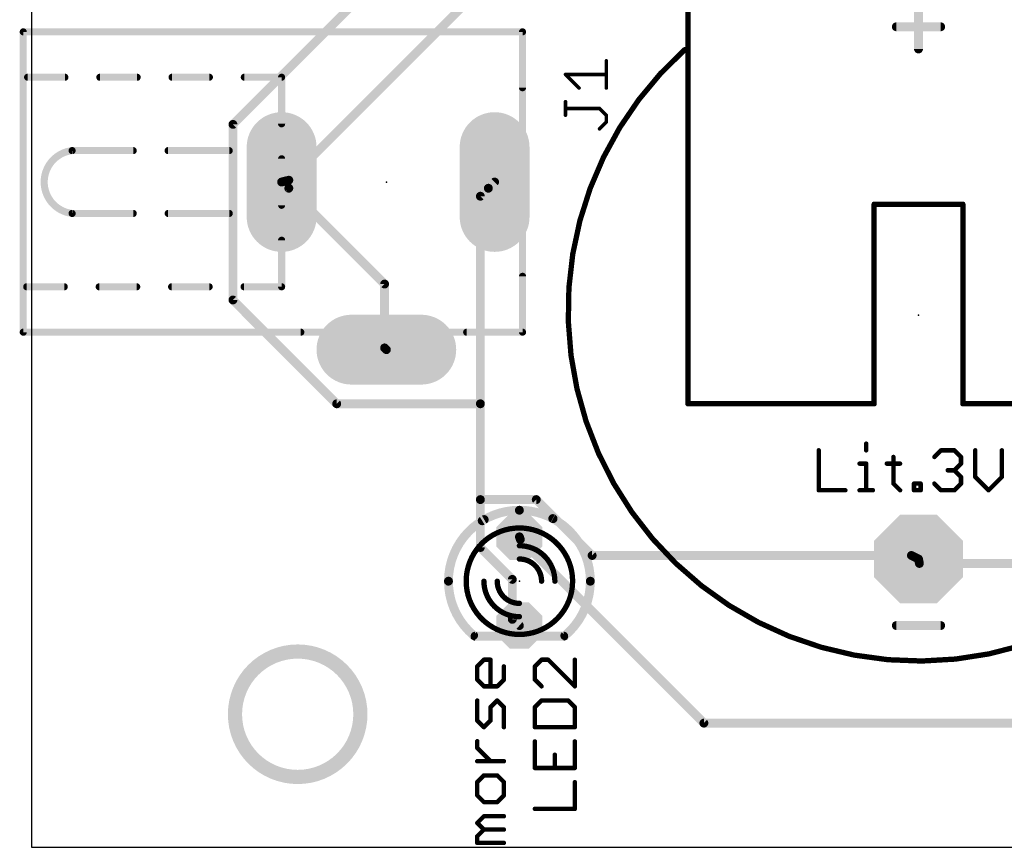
# Model space of a CAD drawing. Extents: x -5.4 to 69.6, y -1.3 to 39.1.
# Tile 1 of 7: x -5.4 to 22.8, y -1.3 to 22.4. Entities that reach past the tile are written whole.
import ezdxf

# ---------------------------------------------------------------- set-up
doc = ezdxf.new("R2010")
doc.units = 0
for name, color, linetype in [('1', 22, 'CONTINUOUS'), ('16', 175, 'CONTINUOUS'), ('17', 82, 'CONTINUOUS'), ('20', 7, 'CONTINUOUS'), ('21', 253, 'CONTINUOUS'), ('23', 7, 'CONTINUOUS'), ('25', 253, 'CONTINUOUS'), ('27', 253, 'CONTINUOUS'), ('51', 253, 'CONTINUOUS')]:
    doc.layers.add(name, color=color, linetype=linetype)

# ---------------------------------------------------------------- blocks, each defined once
blk = doc.blocks.new('OCTAGONP')
at = {"const_width": 0.5}
blk.add_lwpolyline([(-0.25, -0.1036), (-0.25, 0.1036), (-0.1036, 0.25), (0.1036, 0.25), (0.25, 0.1036), (0.25, -0.1036), (0.1036, -0.25), (-0.1036, -0.25), (-0.25, -0.1036), (-0.25, 0.1036)], dxfattribs=at)
blk = doc.blocks.new('LONGP100')
at = {"const_width": 1}
blk.add_lwpolyline([(-0.5, 0), (0.5, 0)], dxfattribs=at)
at = {"const_width": 0.5}
for points in [[(-0.5, 0.25, 1), (-0.5, -0.25)], [(0.5, -0.25, 1), (0.5, 0.25)]]:
    blk.add_lwpolyline(points, format="xyb", dxfattribs=at)

msp = doc.modelspace()

# ---------------------------------------------------------------- linework, layer by layer
at = {"layer": '1', "const_width": 0.254}
for points in [[(2.286, 17.8308), (15.5448, 31.0896)], [(0.6858, 19.431), (8.6868, 27.432)], [(0.6858, 14.4018), (0.6858, 19.431)], [(2.286, 17.8308), (2.08, 17.78)], [(2.286, 17.6022), (2.08, 17.78)], [(8.001, 17.6022), (8.18, 17.78)], [(2.286, 17.6022), (5.0292, 14.859)], [(8.001, 17.6022), (7.7724, 17.3736)], [(7.7724, 17.3736), (7.7724, 11.43)], [(5.0292, 14.859), (5.0292, 13.0302)], [(3.6576, 11.43), (0.6858, 14.4018)], [(5.0292, 13.0302), (5.08, 12.98)], [(7.7724, 11.43), (3.6576, 11.43)], [(7.7724, 11.43), (7.7724, 8.6868)], [(7.7724, 8.6868), (7.7724, 7.3152)], [(7.7724, 8.6868), (9.3726, 8.6868)], [(9.3726, 8.6868), (10.9728, 7.0866)], [(8.9154, 7.5438), (8.89, 7.62)], [(8.9154, 7.5438), (14.1732, 2.286)], [(7.7724, 7.3152), (8.6868, 6.4008)], [(10.9728, 7.0866), (20.1168, 7.0866)], [(20.1168, 7.0866), (20.32, 6.985)], [(20.3454, 6.858), (20.32, 6.985)], [(27.2034, 6.858), (20.3454, 6.858)], [(8.6868, 6.4008), (8.6868, 5.2578)], [(8.6868, 5.2578), (8.89, 5.08)], [(14.1732, 2.286), (40.6908, 2.286)]]:
    msp.add_lwpolyline(points, dxfattribs=at)
at = {"layer": '1', "const_width": 0.127}
for points in [[(0.7493, 19.431, 1), (0.6223, 19.431)], [(0.6409, 19.4759, 1), (0.7307, 19.3861)], [(2.1215, 17.8281, 1), (2.0385, 17.7319)], [(2.0648, 17.8417, 1), (2.0952, 17.7183)], [(2.2411, 17.8757, 1), (2.3309, 17.7859)], [(2.3012, 17.7691, 1), (2.2708, 17.8925)], [(8.2248, 17.7349, 1), (8.1352, 17.8251)], [(2.3309, 17.6471, 1), (2.2411, 17.5573)], [(2.2445, 17.5541, 1), (2.3275, 17.6503)], [(7.8359, 17.3736, 1), (7.7089, 17.3736)], [(7.9562, 17.6473, 1), (8.0458, 17.5571)], [(8.0459, 17.5573, 1), (7.9561, 17.6471)], [(7.7275, 17.4185, 1), (7.8173, 17.3287)], [(5.0927, 14.859, 1), (4.9657, 14.859)], [(4.9843, 14.8141, 1), (5.0741, 14.9039)], [(0.7307, 14.4467, 1), (0.6409, 14.3569)], [(0.6223, 14.4018, 1), (0.7493, 14.4018)], [(5.0738, 13.0754, 1), (4.9846, 12.985)], [(4.9657, 13.0302, 1), (5.0927, 13.0302)], [(5.0354, 12.9348, 1), (5.1246, 13.0252)], [(3.6576, 11.4935, 1), (3.6576, 11.3665)], [(3.6127, 11.3851, 1), (3.7025, 11.4749)], [(7.8359, 11.43, 1), (7.7089, 11.43)], [(7.7089, 11.43, 1), (7.8359, 11.43)], [(7.7724, 11.3665, 1), (7.7724, 11.4935)], [(7.8359, 8.6868, 1), (7.7089, 8.6868)], [(7.7724, 8.7503, 1), (7.7724, 8.6233)], [(7.7089, 8.6868, 1), (7.8359, 8.6868)], [(9.4175, 8.7317, 1), (9.3277, 8.6419)], [(9.3726, 8.6233, 1), (9.3726, 8.7503)], [(8.9502, 7.6401, 1), (8.8298, 7.5999)], [(8.9603, 7.5887, 1), (8.8705, 7.4989)], [(8.8552, 7.5237, 1), (8.9756, 7.5639)], [(7.8173, 7.3601, 1), (7.7275, 7.2703)], [(7.7089, 7.3152, 1), (7.8359, 7.3152)], [(10.9728, 7.1501, 1), (10.9728, 7.0231)], [(10.9279, 7.0417, 1), (11.0177, 7.1315)], [(20.1452, 7.1434, 1), (20.0884, 7.0298)], [(20.1168, 7.0231, 1), (20.1168, 7.1501)], [(20.3823, 6.9975, 1), (20.2577, 6.9725)], [(20.2916, 6.9282, 1), (20.3484, 7.0418)], [(20.3454, 6.9215, 1), (20.3454, 6.7945)], [(20.2831, 6.8455, 1), (20.4077, 6.8705)], [(8.7503, 6.4008, 1), (8.6233, 6.4008)], [(8.6419, 6.3559, 1), (8.7317, 6.4457)], [(8.7286, 5.3056, 1), (8.645, 5.21)], [(8.6233, 5.2578, 1), (8.7503, 5.2578)], [(8.8482, 5.0322, 1), (8.9318, 5.1278)], [(14.1732, 2.3495, 1), (14.1732, 2.2225)], [(14.1283, 2.2411, 1), (14.2181, 2.3309)]]:
    msp.add_lwpolyline(points, format="xyb", dxfattribs=at)
at = {"layer": '16', "const_width": 0.4064}
msp.add_lwpolyline([(2.54, 0.744, 1), (2.54, 4.3361, 1), (2.54, 0.744)], format="xyb", dxfattribs=at)
at = {"layer": '20'}
for p, q in [((-5.08, 36.5), (-5.08, -1.27)), ((-5.08, -1.27), (67.29, -1.27))]:
    msp.add_line(p, q, dxfattribs=at)
at = {"layer": '21'}
for points, const_width in [([(13.716, 25.019), (13.716, 11.43)], 0.1524), ([(20.32, 22.86), (20.32, 21.59)], 0.254), ([(19.685, 22.225), (20.955, 22.225)], 0.254), ([(-5.32, 22.08), (-5.32, 13.48)], 0.2032), ([(8.98, 22.08), (-5.32, 22.08)], 0.2032), ([(8.98, 20.48), (8.98, 22.08)], 0.2032), ([(19.05, 17.145), (19.05, 11.43)], 0.1524), ([(19.05, 17.145), (21.59, 17.145)], 0.1524), ([(21.59, 11.43), (21.59, 17.145)], 0.1524), ([(8.98, 13.48), (8.98, 15.08)], 0.2032), ([(-5.32, 13.48), (2.63, 13.48)], 0.2032), ([(7.38, 13.48), (8.98, 13.48)], 0.2032), ([(13.716, 11.43), (19.05, 11.43)], 0.1524), ([(21.59, 11.43), (26.924, 11.43)], 0.1524), ([(17.4625, 10.0975), (17.4625, 8.9535)], 0.127), ([(18.8226, 10.2881), (18.8226, 10.0975)], 0.127), ([(20.7758, 9.9068), (20.9665, 10.0975)], 0.127), ([(20.9665, 10.0975), (21.3478, 10.0975)], 0.127), ([(21.3478, 10.0975), (21.5384, 9.9068)], 0.127), ([(21.9452, 10.0975), (21.9452, 9.3348)], 0.127), ([(22.7078, 9.3348), (22.7078, 10.0975)], 0.127), ([(19.6022, 9.9068), (19.6022, 9.1442)], 0.127), ([(21.5384, 9.9068), (21.5384, 9.7162)], 0.127), ([(18.6319, 9.7162), (18.8226, 9.7162)], 0.127), ([(18.8226, 9.7162), (18.8226, 8.9535)], 0.127), ([(19.4115, 9.7162), (19.7928, 9.7162)], 0.127), ([(21.3478, 9.5255), (21.1571, 9.5255)], 0.127), ([(21.5384, 9.7162), (21.3478, 9.5255)], 0.127), ([(21.3478, 9.5255), (21.5384, 9.3348)], 0.127), ([(21.5384, 9.3348), (21.5384, 9.1442)], 0.127), ([(21.9452, 9.3348), (22.3265, 8.9535)], 0.127), ([(22.3265, 8.9535), (22.7078, 9.3348)], 0.127), ([(19.6022, 9.1442), (19.7928, 8.9535)], 0.127), ([(20.1911, 8.9535), (20.1911, 9.1442)], 0.127), ([(20.1911, 9.1442), (20.3818, 9.1442)], 0.127), ([(20.3818, 9.1442), (20.3818, 8.9535)], 0.127), ([(20.9665, 8.9535), (20.7758, 9.1442)], 0.127), ([(21.5384, 9.1442), (21.3478, 8.9535)], 0.127), ([(17.4625, 8.9535), (18.2251, 8.9535)], 0.127), ([(18.6319, 8.9535), (19.0132, 8.9535)], 0.127), ([(20.3818, 8.9535), (20.1911, 8.9535)], 0.127), ([(21.3478, 8.9535), (20.9665, 8.9535)], 0.127), ([(19.685, 5.08), (20.955, 5.08)], 0.254)]:
    msp.add_lwpolyline(points, dxfattribs=dict(at, const_width=const_width))
for points, const_width in [([(19.685, 22.2885, 1), (19.685, 22.1615)], 0.127), ([(20.955, 22.1615, 1), (20.955, 22.2885)], 0.127), ([(-5.2692, 22.08, 1), (-5.3708, 22.08)], 0.1016), ([(-5.32, 22.1308, 1), (-5.32, 22.0292)], 0.1016), ([(9.0308, 22.08, 1), (8.9292, 22.08)], 0.1016), ([(8.98, 22.0292, 1), (8.98, 22.1308)], 0.1016), ([(13.622, 21.5679, 1.531), (30.353, 13.97)], 0.1524), ([(13.6474, 21.5395, 1), (13.5966, 21.5963)], 0.0762), ([(20.2565, 21.59, 1), (20.3835, 21.59)], 0.127), ([(8.9292, 20.48, 1), (9.0308, 20.48)], 0.1016), ([(19.0881, 17.145, 1), (19.0119, 17.145)], 0.0762), ([(19.05, 17.1831, 1), (19.05, 17.1069)], 0.0762), ([(21.6281, 17.145, 1), (21.5519, 17.145)], 0.0762), ([(21.59, 17.1069, 1), (21.59, 17.1831)], 0.0762), ([(9.0308, 15.08, 1), (8.9292, 15.08)], 0.1016), ([(-5.32, 13.5308, 1), (-5.32, 13.4292)], 0.1016), ([(2.63, 13.4292, 1), (2.63, 13.5308)], 0.1016), ([(7.38, 13.5308, 1), (7.38, 13.4292)], 0.1016), ([(8.98, 13.4292, 1), (8.98, 13.5308)], 0.1016), ([(-5.3708, 13.48, 1), (-5.2692, 13.48)], 0.1016), ([(8.9292, 13.48, 1), (9.0308, 13.48)], 0.1016), ([(13.716, 11.4681, 1), (13.716, 11.3919)], 0.0762), ([(13.6779, 11.43, 1), (13.7541, 11.43)], 0.0762), ([(19.0119, 11.43, 1), (19.0881, 11.43)], 0.0762), ([(19.05, 11.3919, 1), (19.05, 11.4681)], 0.0762), ([(21.59, 11.4681, 1), (21.59, 11.3919)], 0.0762), ([(21.5519, 11.43, 1), (21.6281, 11.43)], 0.0762), ([(17.4943, 10.0975, 1), (17.4308, 10.0975)], 0.0635), ([(18.8543, 10.2881, 1), (18.7908, 10.2881)], 0.0635), ([(20.9665, 10.1292, 1), (20.9665, 10.0657)], 0.0635), ([(20.9889, 10.075, 1), (20.944, 10.1199)], 0.0635), ([(21.3702, 10.1199, 1), (21.3253, 10.075)], 0.0635), ([(21.3478, 10.0657, 1), (21.3478, 10.1292)], 0.0635), ([(21.9769, 10.0975, 1), (21.9134, 10.0975)], 0.0635), ([(22.7396, 10.0975, 1), (22.6761, 10.0975)], 0.0635), ([(18.7908, 10.0975, 1), (18.8543, 10.0975)], 0.0635), ([(19.6339, 9.9068, 1), (19.5704, 9.9068)], 0.0635), ([(20.7533, 9.9293, 1), (20.7982, 9.8844)], 0.0635), ([(21.5702, 9.9068, 1), (21.5067, 9.9068)], 0.0635), ([(21.516, 9.8844, 1), (21.5609, 9.9293)], 0.0635), ([(18.6319, 9.7479, 1), (18.6319, 9.6844)], 0.0635), ([(18.8543, 9.7162, 1), (18.7908, 9.7162)], 0.0635), ([(18.8226, 9.6844, 1), (18.8226, 9.7479)], 0.0635), ([(19.4115, 9.7479, 1), (19.4115, 9.6844)], 0.0635), ([(19.7928, 9.6844, 1), (19.7928, 9.7479)], 0.0635), ([(21.1571, 9.5572, 1), (21.1571, 9.4937)], 0.0635), ([(21.3702, 9.5479, 1), (21.3253, 9.503)], 0.0635), ([(21.3478, 9.4937, 1), (21.3478, 9.5572)], 0.0635), ([(21.5067, 9.7162, 1), (21.5702, 9.7162)], 0.0635), ([(21.5609, 9.6937, 1), (21.516, 9.7386)], 0.0635), ([(21.3253, 9.5479, 1), (21.3702, 9.503)], 0.0635), ([(21.5702, 9.3348, 1), (21.5067, 9.3348)], 0.0635), ([(21.516, 9.3124, 1), (21.5609, 9.3573)], 0.0635), ([(21.9134, 9.3348, 1), (21.9769, 9.3348)], 0.0635), ([(21.9676, 9.3573, 1), (21.9227, 9.3124)], 0.0635), ([(22.6761, 9.3348, 1), (22.7396, 9.3348)], 0.0635), ([(22.7303, 9.3124, 1), (22.6854, 9.3573)], 0.0635), ([(19.6246, 9.1666, 1), (19.5797, 9.1217)], 0.0635), ([(19.5704, 9.1442, 1), (19.6339, 9.1442)], 0.0635), ([(20.2228, 9.1442, 1), (20.1593, 9.1442)], 0.0635), ([(20.1911, 9.1759, 1), (20.1911, 9.1124)], 0.0635), ([(20.4135, 9.1442, 1), (20.35, 9.1442)], 0.0635), ([(20.3818, 9.1124, 1), (20.3818, 9.1759)], 0.0635), ([(20.7982, 9.1666, 1), (20.7533, 9.1217)], 0.0635), ([(21.5067, 9.1442, 1), (21.5702, 9.1442)], 0.0635), ([(21.5609, 9.1217, 1), (21.516, 9.1666)], 0.0635), ([(17.4625, 8.9853, 1), (17.4625, 8.9217)], 0.0635), ([(17.4308, 8.9535, 1), (17.4943, 8.9535)], 0.0635), ([(18.2251, 8.9217, 1), (18.2251, 8.9853)], 0.0635), ([(18.6319, 8.9853, 1), (18.6319, 8.9217)], 0.0635), ([(18.7908, 8.9535, 1), (18.8543, 8.9535)], 0.0635), ([(19.0132, 8.9217, 1), (19.0132, 8.9853)], 0.0635), ([(19.7704, 8.931, 1), (19.8153, 8.976)], 0.0635), ([(20.1911, 8.9853, 1), (20.1911, 8.9217)], 0.0635), ([(20.1593, 8.9535, 1), (20.2228, 8.9535)], 0.0635), ([(20.35, 8.9535, 1), (20.4135, 8.9535)], 0.0635), ([(20.3818, 8.9217, 1), (20.3818, 8.9853)], 0.0635), ([(20.9665, 8.9853, 1), (20.9665, 8.9217)], 0.0635), ([(20.944, 8.931, 1), (20.9889, 8.976)], 0.0635), ([(21.3253, 8.976, 1), (21.3702, 8.931)], 0.0635), ([(21.3478, 8.9217, 1), (21.3478, 8.9853)], 0.0635), ([(22.3041, 8.976, 1), (22.349, 8.931)], 0.0635), ([(22.3041, 8.931, 1), (22.349, 8.976)], 0.0635), ([(7.8818, 8.1143, 0.2691), (6.858, 6.35)], 0.254), ([(7.9133, 8.0592, 1), (7.8503, 8.1694)], 0.127), ([(10.922, 6.35, 0.277), (9.8462, 8.1429)], 0.254), ([(9.8761, 8.1989, 1), (9.8163, 8.0869)], 0.127), ([(7.9544, 7.553, 0.2315), (7.366, 6.35)], 0.1524), ([(7.9778, 7.5229, 1), (7.931, 7.5831)], 0.0762), ([(10.414, 6.35, 0.2361), (9.8044, 7.5692)], 0.1524), ([(9.8273, 7.5997, 1), (9.7815, 7.5387)], 0.0762), ([(6.858, 6.35, 0.2206), (7.5774, 4.7988)], 0.254), ([(6.9215, 6.35, 1), (6.7945, 6.35)], 0.127), ([(6.7945, 6.35, 1), (6.9215, 6.35)], 0.127), ([(7.366, 6.35, 0.2315), (7.9544, 5.147)], 0.1524), ([(7.4041, 6.35, 1), (7.3279, 6.35)], 0.0762), ([(7.3279, 6.35, 1), (7.4041, 6.35)], 0.0762), ([(9.7758, 5.1099, 0.2422), (10.414, 6.35)], 0.1524), ([(10.1909, 4.789, 0.2226), (10.922, 6.35)], 0.254), ([(10.4521, 6.35, 1), (10.3759, 6.35)], 0.0762), ([(10.3759, 6.35, 1), (10.4521, 6.35)], 0.0762), ([(10.9855, 6.35, 1), (10.8585, 6.35)], 0.127), ([(10.8585, 6.35, 1), (10.9855, 6.35)], 0.127), ([(7.931, 5.1169, 1), (7.9778, 5.1771)], 0.0762), ([(9.7537, 5.1409, 1), (9.7979, 5.0789)], 0.0762), ([(19.685, 5.1435, 1), (19.685, 5.0165)], 0.127), ([(20.955, 5.0165, 1), (20.955, 5.1435)], 0.127), ([(7.5364, 4.7503, 1), (7.6184, 4.8473)], 0.127), ([(10.1502, 4.8378, 1), (10.2316, 4.7402)], 0.127)]:
    msp.add_lwpolyline(points, format="xyb", dxfattribs=dict(at, const_width=const_width))
at = {"layer": '23'}
for p in [(5.08, 17.78), (20.32, 13.97), (8.89, 6.35)]:
    msp.add_point(p, dxfattribs=at)
at = {"layer": '25'}
for points, const_width in [([(11.3792, 20.4714), (11.3792, 21.251)], 0.1016), ([(10.5996, 20.4714), (10.2098, 20.8612)], 0.1016), ([(10.2098, 20.8612), (11.3792, 20.8612)], 0.1016), ([(10.2098, 19.6918), (10.2098, 20.0816)], 0.1016), ([(11.1843, 19.8867), (10.2098, 19.8867)], 0.1016), ([(11.3792, 19.6918), (11.1843, 19.8867)], 0.1016), ([(11.3792, 19.4969), (11.3792, 19.6918)], 0.1016), ([(11.1843, 19.302), (11.3792, 19.4969)], 0.1016), ([(9.5242, 4.1017), (9.3335, 3.9111)], 0.127), ([(9.3335, 3.9111), (9.3335, 3.5298)], 0.127), ([(9.7149, 4.1017), (9.5242, 4.1017)], 0.127), ([(10.4775, 3.3391), (9.7149, 4.1017)], 0.127), ([(10.4775, 4.1017), (10.4775, 3.3391)], 0.127), ([(9.3335, 3.5298), (9.5242, 3.3391)], 0.127), ([(9.5242, 2.9323), (9.3335, 2.7417)], 0.127), ([(10.2868, 2.9323), (9.5242, 2.9323)], 0.127), ([(10.4775, 2.7417), (10.2868, 2.9323)], 0.127), ([(9.3335, 2.7417), (9.3335, 2.1697)], 0.127), ([(10.4775, 2.1697), (10.4775, 2.7417)], 0.127), ([(9.3335, 2.1697), (10.4775, 2.1697)], 0.127), ([(9.3335, 1.763), (9.3335, 1.0003)], 0.127), ([(10.4775, 1.0003), (10.4775, 1.763)], 0.127), ([(9.9055, 1.0003), (9.9055, 1.3816)], 0.127), ([(9.3335, 1.0003), (10.4775, 1.0003)], 0.127), ([(10.4775, -0.1691), (10.4775, 0.5936)], 0.127), ([(9.3335, -0.1691), (10.4775, -0.1691)], 0.127)]:
    msp.add_lwpolyline(points, dxfattribs=dict(at, const_width=const_width))
for points, const_width in [([(11.4046, 21.251, 1), (11.3538, 21.251)], 0.0508), ([(10.2278, 20.8792, 1), (10.1918, 20.8432)], 0.0508), ([(10.2098, 20.8866, 1), (10.2098, 20.8358)], 0.0508), ([(11.3792, 20.8358, 1), (11.3792, 20.8866)], 0.0508), ([(10.5816, 20.4534, 1), (10.6176, 20.4894)], 0.0508), ([(11.3538, 20.4714, 1), (11.4046, 20.4714)], 0.0508), ([(10.2352, 20.0816, 1), (10.1844, 20.0816)], 0.0508), ([(10.2098, 19.9121, 1), (10.2098, 19.8613)], 0.0508), ([(11.2023, 19.9047, 1), (11.1663, 19.8687)], 0.0508), ([(11.1843, 19.8613, 1), (11.1843, 19.9121)], 0.0508), ([(11.4046, 19.6918, 1), (11.3538, 19.6918)], 0.0508), ([(10.1844, 19.6918, 1), (10.2352, 19.6918)], 0.0508), ([(11.3538, 19.4969, 1), (11.4046, 19.4969)], 0.0508), ([(11.3612, 19.6738, 1), (11.3972, 19.7098)], 0.0508), ([(11.3972, 19.4789, 1), (11.3612, 19.5149)], 0.0508), ([(11.1663, 19.32, 1), (11.2023, 19.284)], 0.0508), ([(9.3653, 3.9111, 1), (9.3018, 3.9111)], 0.0635), ([(9.3111, 3.9335, 1), (9.356, 3.8886)], 0.0635), ([(9.5242, 4.1335, 1), (9.5242, 4.07)], 0.0635), ([(9.5466, 4.0793, 1), (9.5017, 4.1242)], 0.0635), ([(9.7373, 4.1242, 1), (9.6924, 4.0793)], 0.0635), ([(9.7149, 4.07, 1), (9.7149, 4.1335)], 0.0635), ([(10.5093, 4.1017, 1), (10.4458, 4.1017)], 0.0635), ([(9.3018, 3.5298, 1), (9.3653, 3.5298)], 0.0635), ([(9.356, 3.5522, 1), (9.3111, 3.5073)], 0.0635), ([(9.5017, 3.3166, 1), (9.5466, 3.3615)], 0.0635), ([(10.455, 3.3166, 1), (10.5, 3.3615)], 0.0635), ([(10.4458, 3.3391, 1), (10.5093, 3.3391)], 0.0635), ([(9.5242, 2.9641, 1), (9.5242, 2.9006)], 0.0635), ([(9.5466, 2.9099, 1), (9.5017, 2.9548)], 0.0635), ([(10.3093, 2.9548, 1), (10.2644, 2.9099)], 0.0635), ([(10.2868, 2.9006, 1), (10.2868, 2.9641)], 0.0635), ([(9.3653, 2.7417, 1), (9.3018, 2.7417)], 0.0635), ([(9.3111, 2.7641, 1), (9.356, 2.7192)], 0.0635), ([(10.5093, 2.7417, 1), (10.4458, 2.7417)], 0.0635), ([(10.455, 2.7192, 1), (10.5, 2.7641)], 0.0635), ([(9.3335, 2.2014, 1), (9.3335, 2.1379)], 0.0635), ([(9.3018, 2.1697, 1), (9.3653, 2.1697)], 0.0635), ([(10.4458, 2.1697, 1), (10.5093, 2.1697)], 0.0635), ([(10.4775, 2.1379, 1), (10.4775, 2.2014)], 0.0635), ([(9.3653, 1.763, 1), (9.3018, 1.763)], 0.0635), ([(10.5093, 1.763, 1), (10.4458, 1.763)], 0.0635), ([(9.9373, 1.3816, 1), (9.8738, 1.3816)], 0.0635), ([(9.3335, 1.032, 1), (9.3335, 0.9686)], 0.0635), ([(9.3018, 1.0003, 1), (9.3653, 1.0003)], 0.0635), ([(9.8738, 1.0003, 1), (9.9373, 1.0003)], 0.0635), ([(10.4458, 1.0003, 1), (10.5093, 1.0003)], 0.0635), ([(10.4775, 0.9686, 1), (10.4775, 1.032)], 0.0635), ([(10.5093, 0.5936, 1), (10.4458, 0.5936)], 0.0635), ([(9.3335, -0.1373, 1), (9.3335, -0.2008)], 0.0635), ([(10.4458, -0.1691, 1), (10.5093, -0.1691)], 0.0635), ([(10.4775, -0.2008, 1), (10.4775, -0.1373)], 0.0635)]:
    msp.add_lwpolyline(points, format="xyb", dxfattribs=dict(at, const_width=const_width))
at = {"layer": '27', "const_width": 0.0635}
for points in [[(7.7146, 3.9111, 1), (7.6511, 3.9111)], [(7.6604, 3.9335, 1), (7.7053, 3.8886)], [(7.8735, 4.1335, 1), (7.8735, 4.07)], [(7.896, 4.0793, 1), (7.8511, 4.1242)], [(8.0959, 4.1017, 1), (8.0324, 4.1017)], [(8.0642, 4.07, 1), (8.0642, 4.1335)], [(8.4773, 3.9111, 1), (8.4138, 3.9111)], [(7.6511, 3.5298, 1), (7.7146, 3.5298)], [(7.7053, 3.5522, 1), (7.6604, 3.5073)], [(7.8735, 3.3708, 1), (7.8735, 3.3073)], [(7.8511, 3.3166, 1), (7.896, 3.3615)], [(8.2324, 3.3615, 1), (8.2773, 3.3166)], [(8.2548, 3.3073, 1), (8.2548, 3.3708)], [(8.4138, 3.5298, 1), (8.4773, 3.5298)], [(8.468, 3.5073, 1), (8.423, 3.5522)], [(8.0324, 3.3391, 1), (8.0959, 3.3391)], [(7.7146, 2.9323, 1), (7.6511, 2.9323)], [(8.2773, 2.9548, 1), (8.2324, 2.9099)], [(8.2773, 2.9099, 1), (8.2324, 2.9548)], [(8.0959, 2.7417, 1), (8.0324, 2.7417)], [(8.0417, 2.7641, 1), (8.0866, 2.7192)], [(8.4773, 2.7417, 1), (8.4138, 2.7417)], [(8.423, 2.7192, 1), (8.468, 2.7641)], [(7.6511, 2.3604, 1), (7.7146, 2.3604)], [(7.7053, 2.3828, 1), (7.6604, 2.3379)], [(8.0324, 2.3604, 1), (8.0959, 2.3604)], [(8.0866, 2.3379, 1), (8.0417, 2.3828)], [(7.8511, 2.1921, 1), (7.896, 2.1472)], [(7.8511, 2.1472, 1), (7.896, 2.1921)], [(8.4138, 2.1697, 1), (8.4773, 2.1697)], [(7.7146, 1.7672, 1), (7.6511, 1.7672)], [(7.6511, 1.5765, 1), (7.7146, 1.5765)], [(7.7053, 1.599, 1), (7.6604, 1.5541)], [(7.6829, 1.2269, 1), (7.6829, 1.1634)], [(8.0417, 1.1727, 1), (8.0866, 1.2176)], [(8.4455, 1.1634, 1), (8.4455, 1.2269)], [(7.8735, 0.8202, 1), (7.8735, 0.7567)], [(7.896, 0.766, 1), (7.8511, 0.8109)], [(8.2773, 0.8109, 1), (8.2324, 0.766)], [(8.2548, 0.7567, 1), (8.2548, 0.8202)], [(7.7146, 0.5978, 1), (7.6511, 0.5978)], [(7.6604, 0.6202, 1), (7.7053, 0.5753)], [(8.4773, 0.5978, 1), (8.4138, 0.5978)], [(8.423, 0.5753, 1), (8.468, 0.6202)], [(7.6511, 0.2165, 1), (7.7146, 0.2165)], [(7.7053, 0.2389, 1), (7.6604, 0.194)], [(7.8735, 0.0576, 1), (7.8735, -0.006)], [(7.8511, 0.0033, 1), (7.896, 0.0483)], [(8.2324, 0.0483, 1), (8.2773, 0.0033)], [(8.2548, -0.006, 1), (8.2548, 0.0576)], [(8.4138, 0.2165, 1), (8.4773, 0.2165)], [(8.468, 0.194, 1), (8.423, 0.2389)], [(7.7053, -0.5492, 1), (7.6604, -0.5941)], [(7.6604, -0.5492, 1), (7.7053, -0.5941)], [(7.8735, -0.3492, 1), (7.8735, -0.4127)], [(7.896, -0.4034, 1), (7.8511, -0.3585)], [(8.4455, -0.4127, 1), (8.4455, -0.3492)], [(7.8735, -0.7305, 1), (7.8735, -0.794)], [(7.896, -0.7847, 1), (7.8511, -0.7398)], [(7.8511, -0.7847, 1), (7.896, -0.7398)], [(8.4455, -0.794, 1), (8.4455, -0.7305)], [(7.7146, -0.9529, 1), (7.6511, -0.9529)], [(7.6511, -1.1436, 1), (7.7146, -1.1436)], [(7.6604, -0.9305, 1), (7.7053, -0.9754)], [(7.6829, -1.1118, 1), (7.6829, -1.1753)], [(8.4455, -1.1753, 1), (8.4455, -1.1118)]]:
    msp.add_lwpolyline(points, format="xyb", dxfattribs=at)
at = {"layer": '27', "const_width": 0.127}
for points in [[(7.6829, 3.9111), (7.8735, 4.1017)], [(7.6829, 3.5298), (7.6829, 3.9111)], [(7.8735, 4.1017), (8.0642, 4.1017)], [(8.0642, 4.1017), (8.0642, 3.3391)], [(8.4455, 3.9111), (8.4455, 3.5298)], [(7.8735, 3.3391), (7.6829, 3.5298)], [(8.2548, 3.3391), (7.8735, 3.3391)], [(8.4455, 3.5298), (8.2548, 3.3391)], [(7.6829, 2.3604), (7.6829, 2.9323)], [(8.2548, 2.9323), (8.0642, 2.7417)], [(8.4455, 2.7417), (8.2548, 2.9323)], [(8.0642, 2.7417), (8.0642, 2.3604)], [(8.4455, 2.1697), (8.4455, 2.7417)], [(7.8735, 2.1697), (7.6829, 2.3604)], [(8.0642, 2.3604), (7.8735, 2.1697)], [(7.6829, 1.5765), (7.6829, 1.7672)], [(8.0642, 1.1952), (7.6829, 1.5765)], [(8.4455, 1.1952), (7.6829, 1.1952)], [(7.8735, 0.7884), (7.6829, 0.5978)], [(8.2548, 0.7884), (7.8735, 0.7884)], [(8.4455, 0.5978), (8.2548, 0.7884)], [(7.6829, 0.5978), (7.6829, 0.2165)], [(8.4455, 0.2165), (8.4455, 0.5978)], [(7.6829, 0.2165), (7.8735, 0.0258)], [(7.8735, 0.0258), (8.2548, 0.0258)], [(8.2548, 0.0258), (8.4455, 0.2165)], [(7.6829, -0.5716), (7.8735, -0.3809)], [(7.8735, -0.7623), (7.6829, -0.5716)], [(7.8735, -0.3809), (8.4455, -0.3809)], [(7.6829, -0.9529), (7.8735, -0.7623)], [(7.8735, -0.7623), (8.4455, -0.7623)], [(7.6829, -1.1436), (7.6829, -0.9529)], [(8.4455, -1.1436), (7.6829, -1.1436)]]:
    msp.add_lwpolyline(points, dxfattribs=at)
at = {"layer": '51'}
for points, const_width in [([(8.98, 13.48), (8.98, 22.08)], 0.2032), ([(-5.195, 20.78), (-4.1263, 20.78)], 0.2032), ([(-3.1263, 20.78), (-2.0575, 20.78)], 0.2032), ([(-1.0575, 20.78), (0.0113, 20.78)], 0.2032), ([(1.0112, 20.78), (2.08, 20.78)], 0.2032), ([(2.08, 19.4467), (2.08, 20.78)], 0.2032), ([(-3.92, 18.68), (-2.17, 18.68)], 0.2032), ([(-1.17, 18.68), (0.58, 18.68)], 0.2032), ([(2.08, 17.1133), (2.08, 18.4467)], 0.2032), ([(-3.92, 16.88), (-2.17, 16.88)], 0.2032), ([(-1.17, 16.88), (0.58, 16.88)], 0.2032), ([(2.08, 14.78), (2.08, 16.1133)], 0.2032), ([(-5.22, 14.78), (-4.145, 14.78)], 0.2032), ([(-3.145, 14.78), (-2.07, 14.78)], 0.2032), ([(-1.07, 14.78), (0.005, 14.78)], 0.2032), ([(1.005, 14.78), (2.08, 14.78)], 0.2032), ([(-5.32, 13.48), (8.98, 13.48)], 0.2032), ([(7.62, 4.7752), (10.16, 4.7752)], 0.254)]:
    msp.add_lwpolyline(points, dxfattribs=dict(at, const_width=const_width))
for points, const_width in [([(9.0308, 22.08, 1), (8.9292, 22.08)], 0.1016), ([(-5.195, 20.8308, 1), (-5.195, 20.7292)], 0.1016), ([(-4.1263, 20.7292, 1), (-4.1263, 20.8308)], 0.1016), ([(-3.1263, 20.8308, 1), (-3.1263, 20.7292)], 0.1016), ([(-2.0575, 20.7292, 1), (-2.0575, 20.8308)], 0.1016), ([(-1.0575, 20.8308, 1), (-1.0575, 20.7292)], 0.1016), ([(0.0113, 20.7292, 1), (0.0113, 20.8308)], 0.1016), ([(1.0112, 20.8308, 1), (1.0112, 20.7292)], 0.1016), ([(2.1308, 20.78, 1), (2.0292, 20.78)], 0.1016), ([(2.08, 20.7292, 1), (2.08, 20.8308)], 0.1016), ([(2.0292, 19.4467, 1), (2.1308, 19.4467)], 0.1016), ([(-3.92, 18.68, 0.8892), (-3.92, 16.88)], 0.2032), ([(-3.92, 18.7308, 1), (-3.92, 18.6292)], 0.1016), ([(-3.9141, 18.6295, 1), (-3.9259, 18.7305)], 0.1016), ([(-2.17, 18.6292, 1), (-2.17, 18.7308)], 0.1016), ([(-1.17, 18.7308, 1), (-1.17, 18.6292)], 0.1016), ([(0.58, 18.6292, 1), (0.58, 18.7308)], 0.1016), ([(2.1308, 18.4467, 1), (2.0292, 18.4467)], 0.1016), ([(-3.92, 16.9308, 1), (-3.92, 16.8292)], 0.1016), ([(-3.9259, 16.8295, 1), (-3.9141, 16.9305)], 0.1016), ([(-2.17, 16.8292, 1), (-2.17, 16.9308)], 0.1016), ([(-1.17, 16.9308, 1), (-1.17, 16.8292)], 0.1016), ([(0.58, 16.8292, 1), (0.58, 16.9308)], 0.1016), ([(2.0292, 17.1133, 1), (2.1308, 17.1133)], 0.1016), ([(2.1308, 16.1133, 1), (2.0292, 16.1133)], 0.1016), ([(-5.22, 14.8308, 1), (-5.22, 14.7292)], 0.1016), ([(-4.145, 14.7292, 1), (-4.145, 14.8308)], 0.1016), ([(-3.145, 14.8308, 1), (-3.145, 14.7292)], 0.1016), ([(-2.07, 14.7292, 1), (-2.07, 14.8308)], 0.1016), ([(-1.07, 14.8308, 1), (-1.07, 14.7292)], 0.1016), ([(0.005, 14.7292, 1), (0.005, 14.8308)], 0.1016), ([(1.005, 14.8308, 1), (1.005, 14.7292)], 0.1016), ([(2.0292, 14.78, 1), (2.1308, 14.78)], 0.1016), ([(2.08, 14.7292, 1), (2.08, 14.8308)], 0.1016), ([(-5.32, 13.5308, 1), (-5.32, 13.4292)], 0.1016), ([(8.98, 13.4292, 1), (8.98, 13.5308)], 0.1016), ([(8.9292, 13.48, 1), (9.0308, 13.48)], 0.1016), ([(8.89, 8.382, 0.1388), (7.825, 8.0806)], 0.254), ([(9.8534, 8.1391, 0.1241), (8.89, 8.382)], 0.254), ([(8.89, 8.4455, 1), (8.89, 8.3185)], 0.127), ([(8.89, 8.3185, 1), (8.89, 8.4455)], 0.127), ([(7.7917, 8.1347, 1), (7.8583, 8.0265)], 0.127), ([(9.8233, 8.0832, 1), (9.8835, 8.195)], 0.127), ([(8.89, 7.874, 0.1837), (7.8775, 7.4891)], 0.1524), ([(9.8656, 7.5208, 0.1754), (8.89, 7.874)], 0.1524), ([(8.89, 7.9121, 1), (8.89, 7.8359)], 0.0762), ([(8.89, 7.8359, 1), (8.89, 7.9121)], 0.0762), ([(7.8522, 7.5176, 1), (7.9028, 7.4606)], 0.0762), ([(9.906, 6.35, 0.4142), (8.89, 7.366)], 0.1524), ([(8.89, 7.4041, 1), (8.89, 7.3279)], 0.0762), ([(9.8412, 7.4915, 1), (9.89, 7.5501)], 0.0762), ([(9.525, 6.35, 0.4142), (8.89, 6.985)], 0.1524), ([(8.89, 7.0231, 1), (8.89, 6.9469)], 0.0762), ([(7.874, 6.35, 0.4142), (8.89, 5.334)], 0.1524), ([(7.9121, 6.35, 1), (7.8359, 6.35)], 0.0762), ([(8.255, 6.35, 0.4142), (8.89, 5.715)], 0.1524), ([(8.2931, 6.35, 1), (8.2169, 6.35)], 0.0762), ([(9.4869, 6.35, 1), (9.5631, 6.35)], 0.0762), ([(9.8679, 6.35, 1), (9.9441, 6.35)], 0.0762), ([(8.89, 5.6769, 1), (8.89, 5.7531)], 0.0762), ([(8.89, 5.2959, 1), (8.89, 5.3721)], 0.0762), ([(7.9144, 5.1792, 0.1754), (8.89, 4.826)], 0.1524), ([(7.9388, 5.2085, 1), (7.89, 5.1499)], 0.0762), ([(8.89, 4.826, 0.179), (9.8818, 5.1929)], 0.1524), ([(9.9066, 5.164, 1), (9.857, 5.2218)], 0.0762), ([(7.62, 4.8387, 1), (7.62, 4.7117)], 0.127), ([(8.89, 4.8641, 1), (8.89, 4.7879)], 0.0762), ([(8.89, 4.7879, 1), (8.89, 4.8641)], 0.0762), ([(10.16, 4.7117, 1), (10.16, 4.8387)], 0.127)]:
    msp.add_lwpolyline(points, format="xyb", dxfattribs=dict(at, const_width=const_width))

# ---------------------------------------------------------------- block references
at = {"layer": '17'}
for name, p, xscale, yscale, rotation in [('LONGP100', (2.08, 17.78), 2, 2, 90), ('LONGP100', (2.08, 17.78), 2, 2, 90), ('LONGP100', (8.18, 17.78), 2, 2, 90), ('LONGP100', (8.18, 17.78), 2, 2, 90), ('OCTAGONP', (8.89, 7.62), 1.3208, 1.3208, 270), ('OCTAGONP', (8.89, 7.62), 1.3208, 1.3208, 270), ('OCTAGONP', (8.89, 5.08), 1.3208, 1.3208, 270), ('OCTAGONP', (8.89, 5.08), 1.3208, 1.3208, 270)]:
    msp.add_blockref(name, p, dxfattribs=dict(at, xscale=xscale, yscale=yscale, rotation=rotation))
for name, p, xscale, yscale in [('LONGP100', (5.08, 12.98), 2, 2), ('LONGP100', (5.08, 12.98), 2, 2), ('OCTAGONP', (20.32, 6.985), 2.54, 2.54), ('OCTAGONP', (20.32, 6.985), 2.54, 2.54)]:
    msp.add_blockref(name, p, dxfattribs=dict(at, xscale=xscale, yscale=yscale))

doc.saveas('drawing.dxf')
